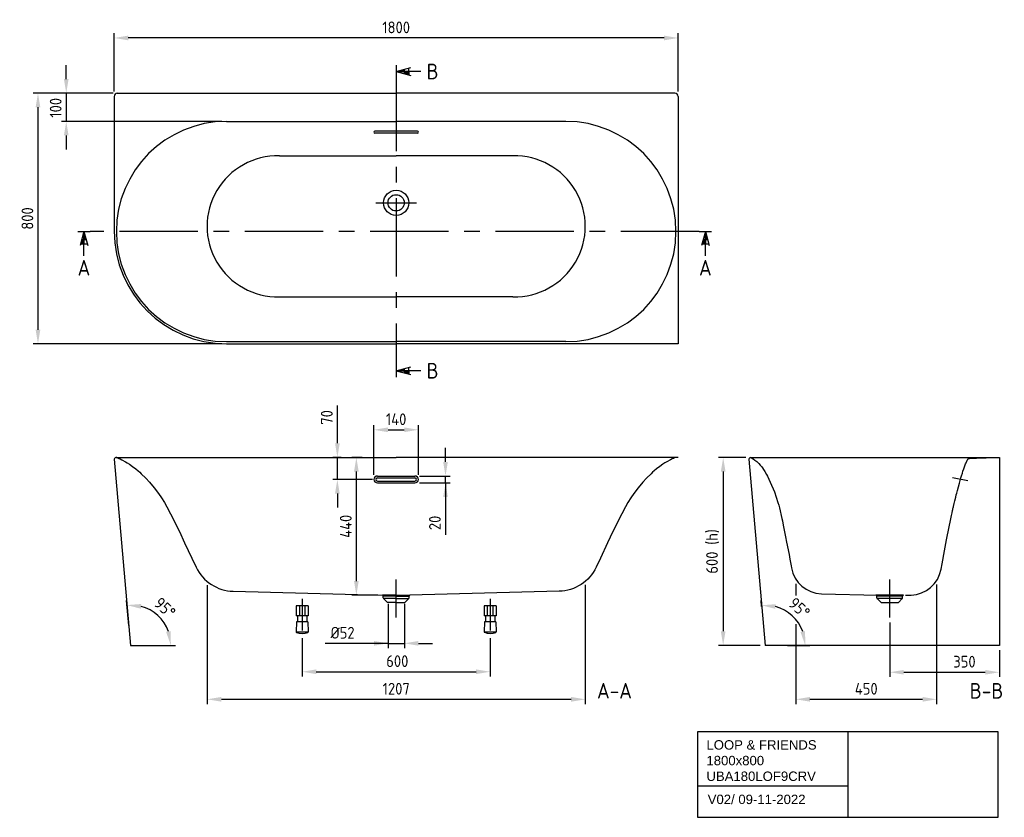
# Model space of a CAD drawing. Extents: x 10974 to 14117, y -2168 to 379.
import ezdxf
from ezdxf.enums import TextEntityAlignment as Align

# ---------------------------------------------------------------- set-up
doc = ezdxf.new("R2010")
doc.units = 0
doc.header["$LTSCALE"] = 200
doc.header["$MEASUREMENT"] = 0
doc.linetypes.add('CENTER', pattern=[2, 1.25, -0.25, 0.25, -0.25])
doc.layers.get('DEFPOINTS').update_dxf_attribs({"linetype": 'CONTINUOUS'})
for name, color, linetype in [('BEMATING', 7, 'CONTINUOUS'), ('HARTLIJN', 7, 'CENTER'), ('PEN1', 7, 'CONTINUOUS'), ('PEN2', 7, 'CONTINUOUS')]:
    doc.layers.add(name, color=color, linetype=linetype)
doc.styles.add('ISO', font='ISO')
doc.styles.add('iso_text', font='isocp.shx')
doc.dimstyles.new('H2_5OS15', dxfattribs={"dimscale": 15, "dimtxt": 2.5, "dimasz": 3, "dimexe": 1, "dimexo": 1, "dimgap": 1, "dimtad": 1, "dimdec": 0, "dimdsep": 46, "dimtxsty": 'ISO', "dimcen": 0, "dimdle": 1.3, "dimclrd": 256, "dimclre": 256, "dimclrt": 7, "dimadec": 0, "dimazin": 0, "dimtfac": 0.714286, "dimtdec": 0, "dimtmove": 0, "dimatfit": 3, "dimfxl": 1, "dimtvp": 1, "dimtolj": 1, "dimarcsym": 0})

# ---------------------------------------------------------------- blocks, each defined once
blk = doc.blocks.new('*D227')
at = {"layer": 'DEFPOINTS', "color": 0}
for p in [(12150, -1471.8), (12202, -1471.8), (12202, -1612.5)]:
    blk.add_point(p, dxfattribs=at)
at = {"layer": 'PEN1', "lineweight": -2}
for p, q in [((12150, -1486.8), (12150, -1627.5)), ((12202, -1486.8), (12202, -1627.5)), ((12150, -1612.5), (11949.6, -1612.5)), ((12105, -1612.5), (12060, -1612.5)), ((12150, -1612.5), (12202, -1612.5)), ((12247, -1612.5), (12292, -1612.5))]:
    blk.add_line(p, q, dxfattribs=at)
at = {"layer": 'PEN1'}
for points in [[(12105, -1620), (12105, -1605), (12150, -1612.5)], [(12247, -1605), (12247, -1620), (12202, -1612.5)]]:
    blk.add_solid(points, dxfattribs=at)
at = {"layer": 'PEN1', "color": 7, "insert": (12004.8, -1578.7), "char_height": 37.5, "attachment_point": 5, "style": 'ISO'}
blk.add_mtext('\\A1;%%c52', dxfattribs=at)
blk = doc.blocks.new('*D229')
at = {"layer": 'DEFPOINTS', "color": 0}
for p in [(11875.8, -1581), (12475.9, -1580.7), (12475.9, -1703.1)]:
    blk.add_point(p, dxfattribs=at)
at = {"layer": 'PEN1', "lineweight": -2}
for p, q in [((11875.8, -1596), (11875.8, -1718.1)), ((12475.9, -1595.7), (12475.9, -1718.1)), ((11920.8, -1703.1), (12430.9, -1703.1))]:
    blk.add_line(p, q, dxfattribs=at)
at = {"layer": 'PEN1'}
for points in [[(11920.8, -1695.6), (11920.8, -1710.6), (11875.8, -1703.1)], [(12430.9, -1710.6), (12430.9, -1695.6), (12475.9, -1703.1)]]:
    blk.add_solid(points, dxfattribs=at)
at = {"layer": 'PEN1', "color": 7, "insert": (12179.5, -1669.4), "char_height": 37.5, "attachment_point": 5, "style": 'ISO'}
blk.add_mtext('\\A1;600', dxfattribs=at)
blk = doc.blocks.new('*D230')
at = {"layer": 'DEFPOINTS', "color": 0}
for p in [(11572.8, -1411.6), (12779.4, -1411), (12779.4, -1791.2)]:
    blk.add_point(p, dxfattribs=at)
at = {"layer": 'PEN1', "lineweight": -2}
for p, q in [((11572.8, -1426.6), (11572.8, -1806.2)), ((12779.4, -1426), (12779.4, -1806.2)), ((11617.8, -1791.2), (12734.4, -1791.2))]:
    blk.add_line(p, q, dxfattribs=at)
at = {"layer": 'PEN1'}
for points in [[(11617.8, -1783.7), (11617.8, -1798.7), (11572.8, -1791.2)], [(12734.4, -1798.7), (12734.4, -1783.7), (12779.4, -1791.2)]]:
    blk.add_solid(points, dxfattribs=at)
at = {"layer": 'PEN1', "color": 7, "insert": (12176.1, -1757.5), "char_height": 37.5, "attachment_point": 5, "style": 'ISO'}
blk.add_mtext('\\A1;1207', dxfattribs=at)
blk = doc.blocks.new('*D240')
at = {"layer": 'DEFPOINTS', "color": 0}
for p in [(13901, -1409.2), (13451.4, -1535.9), (13901, -1791.2)]:
    blk.add_point(p, dxfattribs=at)
at = {"layer": 'PEN1', "lineweight": -2}
for p, q in [((13901, -1424.2), (13901, -1806.2)), ((13451.4, -1550.9), (13451.4, -1806.2)), ((13496.4, -1791.2), (13856, -1791.2))]:
    blk.add_line(p, q, dxfattribs=at)
at = {"layer": 'PEN1'}
for points in [[(13496.4, -1783.7), (13496.4, -1798.7), (13451.4, -1791.2)], [(13856, -1798.7), (13856, -1783.7), (13901, -1791.2)]]:
    blk.add_solid(points, dxfattribs=at)
at = {"layer": 'PEN1', "color": 7, "insert": (13676.2, -1757.5), "char_height": 37.5, "attachment_point": 5, "style": 'ISO'}
blk.add_mtext('\\A1;450', dxfattribs=at)
blk = doc.blocks.new('*D241')
at = {"layer": 'DEFPOINTS', "color": 0}
for p in [(13751.2, -1530.5), (14101.2, -1618.9), (14101.2, -1704.8)]:
    blk.add_point(p, dxfattribs=at)
at = {"layer": 'PEN1', "lineweight": -2}
for p, q in [((13751.2, -1545.5), (13751.2, -1719.8)), ((14101.2, -1633.9), (14101.2, -1719.8)), ((13796.2, -1704.8), (14056.2, -1704.8))]:
    blk.add_line(p, q, dxfattribs=at)
at = {"layer": 'PEN1'}
for points in [[(13796.2, -1697.3), (13796.2, -1712.3), (13751.2, -1704.8)], [(14056.2, -1712.3), (14056.2, -1697.3), (14101.2, -1704.8)]]:
    blk.add_solid(points, dxfattribs=at)
at = {"layer": 'PEN1', "color": 7, "insert": (13989.7, -1671), "char_height": 37.5, "attachment_point": 5, "style": 'ISO'}
blk.add_mtext('\\A1;350', dxfattribs=at)
blk = doc.blocks.new('*D242')
at = {"layer": 'DEFPOINTS', "color": 0}
for p in [(11275.8, 320.2), (11275.8, 133.9), (13075.8, 133.9)]:
    blk.add_point(p, dxfattribs=at)
at = {"layer": 'PEN1', "lineweight": -2}
for p, q in [((11275.8, 148.9), (11275.8, 335.2)), ((13030.8, 320.2), (11320.8, 320.2)), ((13075.8, 148.9), (13075.8, 335.2))]:
    blk.add_line(p, q, dxfattribs=at)
at = {"layer": 'PEN1'}
for points in [[(11320.8, 327.7), (11320.8, 312.7), (11275.8, 320.2)], [(13030.8, 312.7), (13030.8, 327.7), (13075.8, 320.2)]]:
    blk.add_solid(points, dxfattribs=at)
at = {"layer": 'PEN1', "color": 7, "insert": (12175.8, 354), "char_height": 37.5, "attachment_point": 5, "style": 'ISO'}
blk.add_mtext('\\A1;1800', dxfattribs=at)
blk = doc.blocks.new('*D243')
at = {"layer": 'DEFPOINTS', "color": 0}
for p in [(11288, 143.9), (11032.5, -656.1), (11634.8, -656.1)]:
    blk.add_point(p, dxfattribs=at)
at = {"layer": 'PEN1', "lineweight": -2}
for p, q in [((11273, 143.9), (11017.5, 143.9)), ((11032.5, 98.9), (11032.5, -611.1)), ((11619.8, -656.1), (11017.5, -656.1))]:
    blk.add_line(p, q, dxfattribs=at)
at = {"layer": 'PEN1'}
for points in [[(11040, 98.9), (11025, 98.9), (11032.5, 143.9)], [(11025, -611.1), (11040, -611.1), (11032.5, -656.1)]]:
    blk.add_solid(points, dxfattribs=at)
at = {"layer": 'PEN1', "color": 7, "insert": (10998.8, -256.1), "char_height": 37.5, "attachment_point": 5, "rotation": 90, "style": 'ISO'}
blk.add_mtext('\\A1;800', dxfattribs=at)
blk = doc.blocks.new('*D244')
at = {"layer": 'DEFPOINTS', "color": 0}
for p in [(11288, 143.9), (11122.8, 53.9), (11634.3, 53.9)]:
    blk.add_point(p, dxfattribs=at)
at = {"layer": 'PEN1', "lineweight": -2}
for p, q in [((11122.8, 188.9), (11122.8, 233.9)), ((11273, 143.9), (11107.8, 143.9)), ((11122.8, 143.9), (11122.8, 53.9)), ((11619.3, 53.9), (11107.8, 53.9)), ((11122.8, 8.9), (11122.8, -36.1))]:
    blk.add_line(p, q, dxfattribs=at)
at = {"layer": 'PEN1'}
for points in [[(11115.3, 188.9), (11130.3, 188.9), (11122.8, 143.9)], [(11130.3, 8.9), (11115.3, 8.9), (11122.8, 53.9)]]:
    blk.add_solid(points, dxfattribs=at)
at = {"layer": 'PEN1', "color": 7, "insert": (11089, 97.3), "char_height": 37.5, "attachment_point": 5, "rotation": 90, "style": 'ISO'}
blk.add_mtext('\\A1;100', dxfattribs=at)
blk = doc.blocks.new('DRSNDE_V')
at = {"layer": 'BEMATING'}
for p, q in [((0, 0), (-12.1, -45.2)), ((0, 0), (12.1, -45.2)), ((0, -77.2), (0, 0)), ((0, 0), (0, -39.6)), ((-6.9, -25.6), (6.9, -25.6)), ((-10.6, -39.6), (10.6, -39.6)), ((0, -39.6), (-10.6, -39.6))]:
    blk.add_line(p, q, dxfattribs=at)
for points in [[(0, 0), (0, -25.6), (6.9, -25.6)], [(-6.9, -25.6), (0, -25.6), (-10.6, -39.6), (0, -39.6)]]:
    blk.add_solid(points, dxfattribs=at)
at = {"layer": 'PEN2'}
for p, q in [((-20, 0), (0, 0)), ((0, 0), (20, 0))]:
    blk.add_line(p, q, dxfattribs=at)
at = {"layer": 'PEN2', "style": 'ISO'}
blk.add_attdef('A', text='', height=50, dxfattribs=at).set_placement((-0.1, -115.7), align=Align.MIDDLE)
blk = doc.blocks.new('*D259')
at = {"layer": 'DEFPOINTS', "color": 0}
for p in [(13307.2, -1019), (13219.6, -1619), (13353.1, -1619)]:
    blk.add_point(p, dxfattribs=at)
at = {"layer": 'PEN1', "lineweight": -2}
for p, q in [((13292.2, -1019), (13204.6, -1019)), ((13219.6, -1064), (13219.6, -1574)), ((13338.1, -1619), (13204.6, -1619))]:
    blk.add_line(p, q, dxfattribs=at)
at = {"layer": 'PEN1'}
for points in [[(13227.1, -1064), (13212.1, -1064), (13219.6, -1019)], [(13212.1, -1574), (13227.1, -1574), (13219.6, -1619)]]:
    blk.add_solid(points, dxfattribs=at)
at = {"layer": 'PEN1', "color": 7, "insert": (13185.8, -1319), "char_height": 37.5, "attachment_point": 5, "rotation": 90, "style": 'ISO'}
blk.add_mtext('\\A1;600 (h)', dxfattribs=at)
blk = doc.blocks.new('*D265')
at = {"layer": 'DEFPOINTS', "color": 0}
for p in [(11323.5, -1570.4), (11437.5, -1551.2), (11327.8, -1618.9), (11442.5, -1618.9)]:
    blk.add_point(p, dxfattribs=at)
at = {"layer": 'PEN1', "lineweight": -2}
for p, q in [((11322.2, -1555.4), (11315.2, -1475.5)), ((11457.5, -1618.9), (11471.7, -1618.9))]:
    blk.add_line(p, q, dxfattribs=at)
blk.add_arc((11327.8, -1618.9), 129, 20.0955, 74.9045, dxfattribs=at)
at = {"layer": 'PEN1'}
for points in [[(11362, -1486.9), (11360.7, -1501.9), (11316.5, -1490.4)], [(11441.5, -1575.9), (11456.3, -1573.3), (11456.7, -1618.9)]]:
    blk.add_solid(points, dxfattribs=at)
at = {"layer": 'PEN1', "color": 7, "insert": (11437.7, -1498.9), "char_height": 37.5, "attachment_point": 5, "rotation": 317.5, "style": 'ISO'}
blk.add_mtext('\\A1;95%%d', dxfattribs=at)
blk = doc.blocks.new('*D267')
at = {"layer": 'DEFPOINTS', "color": 0}
for p in [(13343.5, -1509.3), (13462.5, -1551.5), (13353.1, -1619), (13409.5, -1619)]:
    blk.add_point(p, dxfattribs=at)
at = {"layer": 'PEN1', "lineweight": -2}
for p, q in [((13342.2, -1494.4), (13340.6, -1476)), ((13424.5, -1619), (13496.6, -1619))]:
    blk.add_line(p, q, dxfattribs=at)
blk.add_arc((13353.1, -1619), 128.5, 20.1775, 74.8297, dxfattribs=at)
at = {"layer": 'PEN1'}
for points in [[(13387.4, -1487.5), (13386.1, -1502.4), (13341.9, -1491)], [(13466.3, -1576), (13481.1, -1573.3), (13481.6, -1619)]]:
    blk.add_solid(points, dxfattribs=at)
at = {"layer": 'PEN1', "color": 7, "insert": (13462.7, -1499.4), "char_height": 37.5, "attachment_point": 5, "rotation": 317.5036, "style": 'ISO'}
blk.add_mtext('\\A1;95%%d', dxfattribs=at)
blk = doc.blocks.new('*D268')
at = {"layer": 'DEFPOINTS', "color": 0}
for p in [(12246.8, -930.7), (12104.8, -1089.3), (12246.8, -1089.6)]:
    blk.add_point(p, dxfattribs=at)
at = {"layer": 'PEN1', "lineweight": -2}
for p, q in [((12104.8, -1074.3), (12104.8, -915.7)), ((12149.8, -930.7), (12201.8, -930.7)), ((12246.8, -1074.6), (12246.8, -915.7))]:
    blk.add_line(p, q, dxfattribs=at)
at = {"layer": 'PEN1'}
for points in [[(12149.8, -923.2), (12149.8, -938.2), (12104.8, -930.7)], [(12201.8, -938.2), (12201.8, -923.2), (12246.8, -930.7)]]:
    blk.add_solid(points, dxfattribs=at)
at = {"layer": 'PEN1', "color": 7, "insert": (12175.8, -897), "char_height": 37.5, "attachment_point": 5, "style": 'ISO'}
blk.add_mtext('\\A1;140', dxfattribs=at)
blk = doc.blocks.new('*D269')
at = {"layer": 'DEFPOINTS', "color": 0}
for p in [(12235.8, -1078.3), (12333.3, -1078.3), (12235.8, -1100.3)]:
    blk.add_point(p, dxfattribs=at)
at = {"layer": 'PEN1', "lineweight": -2}
for p, q in [((12333.3, -1033.3), (12333.3, -988.3)), ((12250.8, -1078.3), (12348.3, -1078.3)), ((12333.3, -1100.3), (12333.3, -1078.3)), ((12250.8, -1100.3), (12348.3, -1100.3)), ((12333.3, -1100.3), (12333.3, -1265.8)), ((12333.3, -1145.3), (12333.3, -1190.3))]:
    blk.add_line(p, q, dxfattribs=at)
at = {"layer": 'PEN1'}
for points in [[(12325.8, -1033.3), (12340.8, -1033.3), (12333.3, -1078.3)], [(12340.8, -1145.3), (12325.8, -1145.3), (12333.3, -1100.3)]]:
    blk.add_solid(points, dxfattribs=at)
at = {"layer": 'PEN1', "color": 7, "insert": (12299.5, -1228), "char_height": 37.5, "attachment_point": 5, "rotation": 90, "style": 'ISO'}
blk.add_mtext('\\A1;20', dxfattribs=at)
blk = doc.blocks.new('*D270')
at = {"layer": 'DEFPOINTS', "color": 0}
for p in [(12048.8, -1018.9), (12082.6, -1018.9), (12131.8, -1458.8)]:
    blk.add_point(p, dxfattribs=at)
at = {"layer": 'PEN1', "lineweight": -2}
for p, q in [((12067.6, -1018.9), (12033.8, -1018.9)), ((12048.8, -1413.8), (12048.8, -1063.9)), ((12116.8, -1458.8), (12033.8, -1458.8))]:
    blk.add_line(p, q, dxfattribs=at)
at = {"layer": 'PEN1'}
for points in [[(12056.3, -1063.9), (12041.3, -1063.9), (12048.8, -1018.9)], [(12041.3, -1413.8), (12056.3, -1413.8), (12048.8, -1458.8)]]:
    blk.add_solid(points, dxfattribs=at)
at = {"layer": 'PEN1', "color": 7, "insert": (12015.1, -1238.9), "char_height": 37.5, "attachment_point": 5, "rotation": 90, "style": 'ISO'}
blk.add_mtext('\\A1;440', dxfattribs=at)
blk = doc.blocks.new('*D271')
at = {"layer": 'DEFPOINTS', "color": 0}
for p in [(11988.2, -1018.9), (12015.5, -1018.9), (12115.8, -1089.3)]:
    blk.add_point(p, dxfattribs=at)
at = {"layer": 'PEN1', "lineweight": -2}
for p, q in [((11988.2, -973.9), (11988.2, -853.4)), ((12000.5, -1018.9), (11973.2, -1018.9)), ((11988.2, -1089.3), (11988.2, -1018.9)), ((12100.8, -1089.3), (11973.2, -1089.3)), ((11988.2, -1134.3), (11988.2, -1179.3))]:
    blk.add_line(p, q, dxfattribs=at)
at = {"layer": 'PEN1'}
for points in [[(11980.7, -973.9), (11995.7, -973.9), (11988.2, -1018.9)], [(11995.7, -1134.3), (11980.7, -1134.3), (11988.2, -1089.3)]]:
    blk.add_solid(points, dxfattribs=at)
at = {"layer": 'PEN1', "color": 7, "insert": (11954.5, -891.1), "char_height": 37.5, "attachment_point": 5, "rotation": 90, "style": 'ISO'}
blk.add_mtext('\\A1;70', dxfattribs=at)

msp = doc.modelspace()

# ---------------------------------------------------------------- linework, layer by layer
at = {"layer": 'HARTLIJN'}
for p, q in [((12175.8, 208.9), (12175.8, -725.6)), ((13142.8, -297.6), (11199.3, -297.6)), ((12175.8, -1530.5), (12175.8, -1409.1)), ((13751.2, -1530.5), (13751.2, -1409.1))]:
    msp.add_line(p, q, dxfattribs=at)
at = {"layer": 'PEN1'}
for p, q in [((12175.8, 233.7), (12175.8, 192.6)), ((12175.8, 213.2), (12222.2, 225.6)), ((12202.1, 206.1), (12202.1, 220.2)), ((12216.4, 202.3), (12216.4, 224.1)), ((12175.8, 213.2), (12222.2, 200.7)), ((12175.8, 213.2), (12216.4, 213.2)), ((12255, 213.2), (12175.8, 213.2)), ((12216.4, 213.2), (12216.4, 202.3)), ((11275.8, 133.9), (11275.8, -297.1)), ((11285.8, 143.9), (12175.8, 143.9)), ((13065.8, 143.9), (12175.8, 143.9)), ((13075.8, 133.9), (13075.8, -656.1)), ((11634.3, 53.9), (12175.8, 53.9)), ((12717.3, 53.9), (12175.8, 53.9)), ((12243.4, 22.9), (12108.2, 22.9)), ((12243.4, 16.1), (12108.2, 16.1)), ((11803.1, -56.3), (12175.8, -56.3)), ((12548.6, -56.3), (12175.8, -56.3)), ((12111.1, -206.1), (12240.5, -206.1)), ((11803.1, -505.9), (12175.8, -505.9)), ((12548.6, -505.9), (12175.8, -505.9)), ((11634.3, -649.1), (12175.8, -649.1)), ((11634.8, -656.1), (12175.8, -656.1)), ((12717.3, -649.1), (12175.8, -649.1)), ((13075.8, -656.1), (12175.8, -656.1)), ((12175.8, -721.6), (12175.8, -762.6)), ((12175.8, -742.1), (12222.2, -729.7)), ((12255, -742.1), (12175.8, -742.1)), ((12175.8, -742.1), (12216.4, -742.1)), ((12175.8, -742.1), (12222.2, -754.5)), ((12202.1, -749.1), (12202.1, -735)), ((12216.4, -753), (12216.4, -731.2)), ((12216.4, -742.1), (12216.4, -753)), ((11275.8, -1024.9), (11327.8, -1618.9)), ((11281.8, -1018.9), (12175.8, -1018.9)), ((13075.8, -1018.9), (12175.8, -1018.9)), ((13301.2, -1025), (13353.1, -1619)), ((13307.2, -1019), (14101.2, -1019)), ((13310.5, -1020), (13315.1, -1023.1)), ((13315.1, -1023.1), (13321, -1027.4)), ((13321, -1027.4), (13327.3, -1032.3)), ((13327.3, -1032.3), (13333.7, -1038.7)), ((14101.2, -1019), (14101.2, -1618.9)), ((13333.7, -1038.7), (13338, -1043.7)), ((13338, -1043.7), (13341.5, -1047.5)), ((13341.5, -1047.5), (13345.3, -1052.6)), ((13345.3, -1052.6), (13348.7, -1057.7)), ((13348.7, -1057.7), (13352.2, -1063.5)), ((13352.2, -1063.5), (13357.5, -1073.1)), ((12114.8, -1089.6), (12114.8, -1089.3)), ((12236.8, -1089.6), (12236.8, -1089.3)), ((13357.5, -1073.1), (13360.7, -1079.1)), ((13360.7, -1079.1), (13365.4, -1088.3)), ((13365.4, -1088.3), (13370.1, -1098.2)), ((13370.1, -1098.2), (13383.1, -1129)), ((14000.2, -1093.6), (13951.4, -1084.6)), ((13383.1, -1129), (13389.2, -1146)), ((13389.2, -1146), (13394.4, -1162.3)), ((13394.4, -1162.3), (13397.1, -1171.8)), ((13397.1, -1171.8), (13399.2, -1179.7)), ((13399.2, -1179.7), (13407, -1214.4)), ((13407, -1214.4), (13408.5, -1221.6)), ((13408.5, -1221.6), (13411.4, -1235.5)), ((13411.4, -1235.5), (13413.6, -1246.2)), ((13413.6, -1246.2), (13418.9, -1272.8)), ((13418.9, -1272.8), (13422.2, -1289.8)), ((13422.2, -1289.8), (13429.7, -1329.2)), ((13429.7, -1329.2), (13432.5, -1344)), ((13432.5, -1344), (13436.3, -1365.4)), ((13436.3, -1365.4), (13437.4, -1371.5)), ((13451.4, -1422.3), (13451.4, -1459.3)), ((11875.8, -1470.3), (11875.8, -1571.8)), ((12175.8, -1458.8), (12131.9, -1458.8)), ((12134.8, -1467.7), (12134.8, -1461.8)), ((12175.8, -1461.8), (12134.8, -1461.8)), ((12175.8, -1468.8), (12135.7, -1468.8)), ((12148.3, -1482.4), (12135.7, -1469.8)), ((12175.8, -1458.8), (12219.7, -1458.8)), ((12175.8, -1461.8), (12216.8, -1461.8)), ((12175.8, -1468.8), (12215.9, -1468.8)), ((12203.3, -1482.4), (12215.9, -1469.8)), ((12216.8, -1467.7), (12216.8, -1461.8)), ((12475.8, -1470), (12475.8, -1571.6)), ((13533.3, -1454.1), (13713.2, -1458.8)), ((13795.1, -1458.8), (13707.2, -1458.8)), ((13792.2, -1461.8), (13710.2, -1461.8)), ((13710.2, -1467.7), (13710.2, -1461.8)), ((13791.3, -1468.8), (13711, -1468.8)), ((13723.7, -1482.4), (13711, -1469.8)), ((13778.7, -1482.4), (13791.3, -1469.8)), ((13792.2, -1467.7), (13792.2, -1461.8)), ((13901, -1456.2), (13900.7, -1456.2)), ((11894.8, -1493.1), (11856.8, -1493.1)), ((11856.8, -1493.1), (11856.8, -1525.1)), ((11866.8, -1493.1), (11866.8, -1525.1)), ((11884.8, -1493.1), (11884.8, -1525.1)), ((11894.8, -1493.1), (11894.8, -1525.1)), ((12175.8, -1482.4), (12148.3, -1482.4)), ((12175.8, -1482.4), (12203.3, -1482.4)), ((12494.8, -1492.8), (12456.8, -1492.8)), ((12456.8, -1492.8), (12456.8, -1524.8)), ((12466.8, -1492.8), (12466.8, -1524.8)), ((12484.8, -1492.8), (12484.8, -1524.8)), ((12494.8, -1492.8), (12494.8, -1524.8)), ((13723.7, -1482.4), (13778.7, -1482.4)), ((11894.8, -1525.1), (11856.8, -1525.1)), ((11860.8, -1525.1), (11860.8, -1544)), ((11890.8, -1525.1), (11890.8, -1544)), ((12494.8, -1524.8), (12456.8, -1524.8)), ((12460.8, -1524.8), (12460.8, -1543.7)), ((12490.8, -1524.8), (12490.8, -1543.7)), ((11858.1, -1544), (11856.5, -1575.6)), ((11893.5, -1544), (11858.1, -1544)), ((11893.5, -1544), (11895.1, -1575.6)), ((12458.2, -1543.7), (12456.6, -1575.3)), ((12493.6, -1543.7), (12458.2, -1543.7)), ((12493.6, -1543.7), (12495.2, -1575.3)), ((11895.2, -1577), (11856.4, -1577)), ((12495.3, -1576.7), (12456.5, -1576.7)), ((11327.8, -1618.9), (11471.7, -1618.9)), ((14101.2, -1618.9), (13353.1, -1619)), ((13137.9, -1894.6), (13137.9, -2167.9)), ((14097.8, -1894.6), (13137.9, -1894.6)), ((13617.8, -1894.6), (13617.8, -2167.9)), ((14097.8, -2167.9), (14097.8, -1894.6)), ((13137.9, -2067.9), (13617.8, -2067.9)), ((13137.9, -2167.9), (14097.8, -2167.9))]:
    msp.add_line(p, q, dxfattribs=at)
at = {"layer": 'PEN1', "color": 0}
for p, q in [((12115.8, -1078.3), (12235.8, -1078.3)), ((12115.8, -1084.3), (12235.8, -1084.3)), ((12115.8, -1094.3), (12235.8, -1094.3)), ((12115.8, -1100.3), (12235.8, -1100.3))]:
    msp.add_line(p, q, dxfattribs=at)
at = {"layer": 'PEN1'}
for points in [[(11284.2, -1019.4), (11286.9, -1020.4), (11290.4, -1021.9), (11294.7, -1023.9), (11300.1, -1026.4), (11312.3, -1032.9), (11317.7, -1036.1), (11324.6, -1040.4), (11334.6, -1047.4), (11344.8, -1055.3), (11352, -1061.5), (11357.2, -1066.3), (11362.3, -1071.1), (11376.4, -1085.1), (11388.5, -1098.4), (11403.1, -1115.6), (11416.9, -1133.8), (11427, -1148.3), (11436.2, -1162.7), (11444.3, -1176.5), (11456, -1198.5), (11483.9, -1255.9), (11500.7, -1291.4), (11523.6, -1340.5), (11537.6, -1369.6, 0.28125), (11655.7, -1446.2), (12131.9, -1458.8)], [(13067.5, -1019.4), (13064.7, -1020.4), (13061.3, -1021.9), (13056.9, -1023.9), (13051.5, -1026.4), (13039.3, -1032.9), (13033.9, -1036.1), (13027, -1040.4), (13017, -1047.4), (13006.8, -1055.3), (12999.6, -1061.5), (12994.5, -1066.3), (12989.3, -1071.1), (12975.2, -1085.1), (12963.1, -1098.4), (12948.5, -1115.6), (12934.7, -1133.8), (12924.7, -1148.3), (12915.4, -1162.7), (12907.3, -1176.5), (12895.6, -1198.5), (12867.8, -1255.9), (12850.9, -1291.4), (12828.1, -1340.5), (12814.1, -1369.6, -0.28125), (12696, -1446.2), (12219.7, -1458.8)], [(13801.1, -1458.8), (13819.2, -1458.4, 0.356093), (13915, -1375.9), (13918.1, -1358.2), (13925.7, -1317), (13932.4, -1282.2), (13940.7, -1240.4), (13944.8, -1220.8), (13948.2, -1204.8), (13949.2, -1199.6), (13950.1, -1195.5), (13950.7, -1193.1), (13951.1, -1190.9), (13951.6, -1188.8), (13952.4, -1185.1), (13953.1, -1182), (13953.6, -1179.8), (13954.4, -1176.3), (13955.2, -1173.7), (13955.8, -1171.4), (13957.1, -1166.1), (13958.9, -1157.3), (13961.7, -1145.7), (13963.6, -1138.1), (13964.9, -1133), (13967.3, -1124), (13970.2, -1113.2), (13973.7, -1100.8), (13976, -1092.5), (13978.4, -1084.4), (13980.5, -1077.2), (13983, -1068.7), (13984.8, -1063.2), (13987.3, -1055.4), (13989.6, -1049), (13993.3, -1039.3), (13994.7, -1036), (13996.8, -1031.1), (13998.3, -1027.8), (13999.3, -1026.2), (14000.1, -1025.2), (14001, -1024.3), (14002.1, -1023.4), (14003.2, -1022.8), (14004, -1022.4), (14005, -1022.1), (14005.9, -1021.9), (14006.9, -1021.8), (14007.9, -1021.7), (14010.1, -1021.6), (14017.4, -1021.4), (14028.4, -1021), (14059, -1020.1), (14081.6, -1019.4), (14095.2, -1019)]]:
    msp.add_lwpolyline(points, format="xyb", dxfattribs=at)
for radius in [40, 26]:
    msp.add_circle((12175.8, -206.1), radius, dxfattribs=at)
for centre, radius, start, end in [((11285.8, 133.9), 10, 90, 180), ((13065.8, 133.9), 10, 360, 90), ((11634.3, -297.6), 351.5, 90, 270), ((12717.3, -297.6), 351.5, 270, 90), ((12108.2, 19.5), 3.4, 90, 270), ((12243.4, 19.5), 3.4, 270, 90), ((11797.1, -281.1), 224.9, 88.4694, 271.5306), ((12554.6, -281.1), 224.9, 268.4694, 91.5306), ((11634.8, -297.1), 359, 180, 270), ((11281.8, -1024.9), 6, 66.7782, 180), ((13069.8, -1024.9), 6, 90, 113.2218), ((13307.2, -1025), 6, 56.4317, 180), ((13535.9, -1354.2), 100, 189.9639, 268.5), ((12131.8, -1461.8), 3, 0, 88.5), ((12137.8, -1467.7), 3, 180, 225), ((12213.8, -1467.7), 3, 315, 0), ((12219.8, -1461.8), 3, 91.5, 180), ((13707.2, -1461.8), 3, 0, 88.5), ((13713.2, -1467.7), 3, 180, 225), ((13789.2, -1467.7), 3, 315, 0), ((13795.2, -1461.8), 3, 91.5, 180), ((11858.5, -1575.7), 2, 177, 248.3077), ((11875.9, -1532), 49.1, 248.3077, 291.532), ((11893.1, -1575.7), 2, 291.532, 3), ((12458.6, -1575.4), 2, 177, 248.3077), ((12476, -1531.7), 49.1, 248.3077, 291.532), ((12493.2, -1575.4), 2, 291.532, 3)]:
    msp.add_arc(centre, radius, start, end, dxfattribs=at)
at = {"layer": 'PEN1', "color": 0}
for centre, radius, start, end in [((12115.8, -1089.3), 11, 90, 270), ((12115.8, -1089.3), 5, 90, 270), ((12235.8, -1089.3), 11, 270, 90), ((12235.8, -1089.3), 5, 270, 90)]:
    msp.add_arc(centre, radius, start, end, dxfattribs=at)
at = {"layer": 'PEN1'}
for points in [[(12175.8, 213.2), (12202.1, 213.2), (12202.1, 220.2)], [(12202.1, 206.1), (12202.1, 213.2), (12216.4, 202.3), (12216.4, 213.2)], [(12175.8, -742.1), (12202.1, -742.1), (12202.1, -735)], [(12202.1, -749.1), (12202.1, -742.1), (12216.4, -753), (12216.4, -742.1)]]:
    msp.add_solid(points, dxfattribs=at)

# ---------------------------------------------------------------- block references
for p in [(11179.3, -297.6), (13162.8, -297.6)]:
    msp.add_blockref('DRSNDE_V', p, dxfattribs=at).add_auto_attribs({'A': 'A'})

# ---------------------------------------------------------------- texts
at = {"layer": 'PEN1', "style": 'ISO'}
for s, p in [('A-A', (12816.9, -1803.7)), ('B-B', (14006.7, -1804.1))]:
    msp.add_text(s, height=50, dxfattribs=at).set_placement(p, align=Align.BOTTOM_LEFT)
at = {"layer": 'PEN1', "char_height": 30, "attachment_point": 1, "style": 'iso_text'}
for s, insert, width in [('{\\fArial|b0|i0|c0|p34;LOOP & FRIENDS 1800x800\\PUBA180LOF9CRV}', (13166.2, -1921.7), 449.1), ('{\\fArial|b0|i0|c0|p34;V02/ 09-11-2022}', (13170.2, -2095.6), 381.9)]:
    msp.add_mtext(s, dxfattribs=dict(at, insert=insert, width=width))
at = {"layer": 'PEN1', "style": 'ISO'}
for p in [(12292.1, 213.2), (12292.1, -742.1)]:
    msp.add_attdef('B', text='', height=50, dxfattribs=at).set_placement(p, align=Align.MIDDLE)

# ---------------------------------------------------------------- dimensions: what is measured, and where the dimension line sits
at = {"layer": 'PEN1'}
for base, p1, p2, picture, middle in [((11275.8, 320.2), (13075.8, 133.9), (11275.8, 133.9), '*D242', (12175.8, 320.2)), ((13901, -1791.2), (13451.4, -1535.9), (13901, -1409.2), '*D240', (13676.2, -1791.2)), ((14101.2, -1704.8), (13751.2, -1530.5), (14101.2, -1618.9), '*D241', (13989.7, -1704.8)), ((12475.9, -1703.1), (11875.8, -1581), (12475.9, -1580.7), '*D229', (12179.5, -1703.1))]:
    dim = msp.add_linear_dim(base=base, p1=p1, p2=p2, dimstyle='H2_5OS15', override={"dimlfac": 1, "dimtxsty": 'ISO', "dimsah": 1, "dimtolj": 1}, dxfattribs=at)
    dim.commit()
    dim.dimension.update_dxf_attribs({"geometry": picture, "text_midpoint": middle, "dimtype": 160})
for base, p1, p2, text, picture, middle in [((11122.8, 53.9), (11288, 143.9), (11634.3, 53.9), '100', '*D244', (11122.8, 97.3)), ((12333.3, -1078.3), (12235.8, -1100.3), (12235.8, -1078.3), '20', '*D269', (12333.3, -1228))]:
    dim = msp.add_linear_dim(base=base, p1=p1, p2=p2, angle=90, text=text, dimstyle='H2_5OS15', override={"dimlfac": 1, "dimtxsty": 'ISO', "dimsah": 1, "dimtolj": 1}, dxfattribs=at)
    dim.commit()
    dim.dimension.update_dxf_attribs({"geometry": picture, "text_midpoint": middle, "dimtype": 160})
for base, p1, p2, picture, middle in [((11032.5, -656.1), (11288, 143.9), (11634.8, -656.1), '*D243', (10998.8, -256.1)), ((11988.2, -1018.9), (12115.8, -1089.3), (12015.5, -1018.9), '*D271', (11954.5, -891.1))]:
    dim = msp.add_linear_dim(base=base, p1=p1, p2=p2, angle=90, dimstyle='H2_5OS15', override={"dimlfac": 1, "dimtxsty": 'ISO', "dimsah": 1, "dimtolj": 1}, dxfattribs=at)
    dim.commit()
    dim.dimension.update_dxf_attribs({"geometry": picture, "text_midpoint": middle})
dim = msp.add_linear_dim(base=(12246.8, -930.7), p1=(12104.8, -1089.3), p2=(12246.8, -1089.6), text='140', dimstyle='H2_5OS15', override={"dimlfac": 1, "dimtxsty": 'ISO', "dimsah": 1, "dimtolj": 1}, dxfattribs=at)
dim.commit()
dim.dimension.update_dxf_attribs({"geometry": '*D268', "text_midpoint": (12175.8, -897)})
dim = msp.add_linear_dim(base=(12048.8, -1018.9), p1=(12131.8, -1458.8), p2=(12082.6, -1018.9), angle=90, dimstyle='H2_5OS15', override={"dimlfac": 1, "dimtxsty": 'ISO', "dimsah": 1, "dimtolj": 1}, dxfattribs=at)
dim.commit()
dim.dimension.update_dxf_attribs({"geometry": '*D270', "text_midpoint": (12048.8, -1238.9), "dimtype": 160})
dim = msp.add_linear_dim(base=(13219.6, -1619), p1=(13307.2, -1019), p2=(13353.1, -1619), angle=90, text='600 (h)', dimstyle='H2_5OS15', override={"dimlfac": 1, "dimtxsty": 'ISO', "dimsah": 1, "dimtolj": 1}, dxfattribs=at)
dim.commit()
dim.dimension.update_dxf_attribs({"geometry": '*D259', "text_midpoint": (13185.8, -1319)})
dim = msp.add_linear_dim(base=(12779.4, -1791.2), p1=(11572.8, -1411.6), p2=(12779.4, -1411), dimstyle='H2_5OS15', override={"dimlfac": 1, "dimtxsty": 'ISO', "dimsah": 1, "dimtolj": 1}, dxfattribs=at)
dim.commit()
dim.dimension.update_dxf_attribs({"geometry": '*D230', "text_midpoint": (12176.1, -1757.5)})
for base, center, p1, p2, picture, middle in [((11437.5, -1551.2), (11327.8, -1618.9), (11323.5, -1570.4), (11442.5, -1618.9), '*D265', (11437.7, -1498.9)), ((13462.5, -1551.5), (13353.1, -1619), (13343.5, -1509.3), (13409.5, -1619), '*D267', (13462.7, -1499.4))]:
    dim = msp.add_angular_dim_3p(base=base, center=center, p1=p1, p2=p2, dimstyle='H2_5OS15', override={"dimlfac": 1, "dimtxsty": 'ISO', "dimsah": 1, "dimtolj": 1}, dxfattribs=at)
    dim.commit()
    dim.dimension.update_dxf_attribs({"geometry": picture, "text_midpoint": middle})
dim = msp.add_linear_dim(base=(12202, -1612.5), p1=(12150, -1471.8), p2=(12202, -1471.8), text='%%c<>', dimstyle='H2_5OS15', override={"dimsah": 1}, dxfattribs=at)
dim.commit()
dim.dimension.update_dxf_attribs({"geometry": '*D227', "text_midpoint": (12004.8, -1612.5), "dimtype": 160})

doc.saveas('drawing.dxf')
